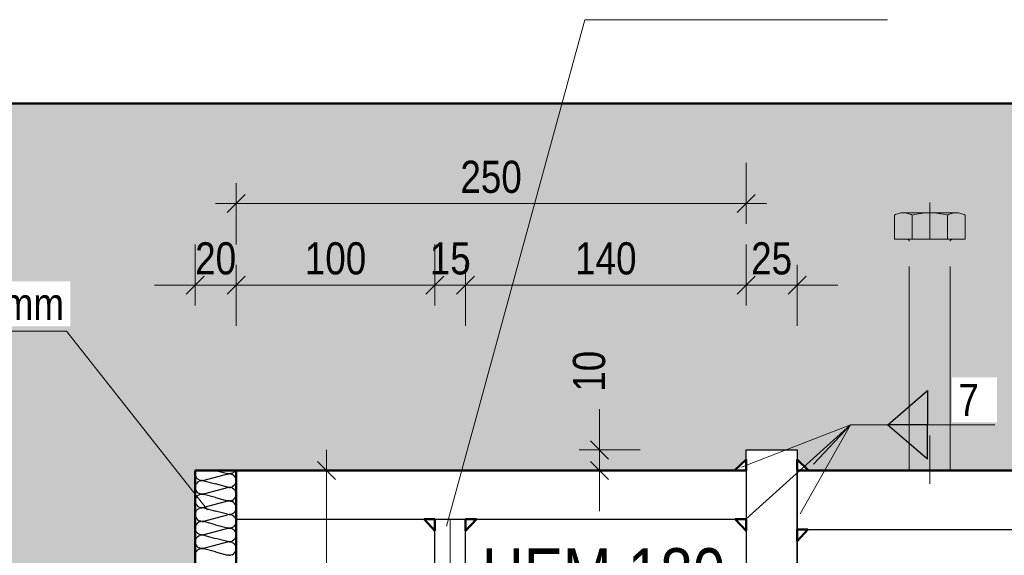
# Model space of a CAD drawing. Header units: millimetres. Extents: x 0 to 6.08, y 0 to 5.27.
# Tile 24 of 54: x 2.16 to 2.64, y 2.39 to 2.65. Entities that reach past the tile are written whole.
import ezdxf

# ---------------------------------------------------------------- set-up
doc = ezdxf.new("R2010")
doc.units = ezdxf.units.MM
doc.linetypes.add('HIDDEN', pattern=[0.375, 0.25, -0.125])
doc.styles.add('Arial Narrow', font='ARIALN.TTF')
doc.dimstyles.new('Arch_Strakon_dimstyle', dxfattribs={"dimtxt": 1.575, "dimasz": 1, "dimexe": 1.25, "dimexo": 0.0625, "dimgap": 1, "dimtad": 0, "dimdec": 5, "dimzin": 12, "dimdsep": 46, "dimtxsty": 'Arial Narrow', "dimblk": 'Arrowhead_Tick', "dimsah": 1, "dimcen": 0, "dimse1": 1, "dimse2": 1, "dimclrd": 6, "dimclrt": 2, "dimazin": 0, "dimtfac": 1, "dimtdec": 4, "dimtmove": 0, "dimatfit": 3, "dimldrblk": 'NONE', "dimfxl": 1, "dimtvp": 1, "dimtolj": 1, "dimtzin": 0, "dimlwd": 13, "dimarcsym": 2})
pattern_1 = [(45, (0, 0), (-0.003181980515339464, 0.003181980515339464), [0, -0.0075])]
pattern_2 = [(135, (0, 0), (-0.003181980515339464, -0.003181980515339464), [0, -0.0075])]

# ---------------------------------------------------------------- blocks, each defined once
blk = doc.blocks.new('Hatch_2_61')
at = {"color": 10, "linetype": 'Continuous'}
for p, q in [((2.241456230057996, 2.428794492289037), (2.241371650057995, 2.428038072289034)), ((2.241456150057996, 2.427280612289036), (2.241371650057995, 2.428038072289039)), ((2.241456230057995, 2.428794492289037), (2.241713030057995, 2.429512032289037)), ((2.241837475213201, 2.429704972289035), (2.241713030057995, 2.429512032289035)), ((2.257174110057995, 2.427924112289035), (2.245566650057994, 2.424818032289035)), ((2.251370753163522, 2.429704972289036), (2.257176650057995, 2.428151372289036)), ((2.257174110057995, 2.427924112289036), (2.257928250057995, 2.428036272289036)), ((2.257928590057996, 2.428039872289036), (2.257176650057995, 2.428151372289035)), ((2.258688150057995, 2.427974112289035), (2.257928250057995, 2.428036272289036)), ((2.257928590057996, 2.428039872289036), (2.258688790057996, 2.428102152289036)), ((2.258688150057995, 2.427974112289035), (2.259414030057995, 2.427740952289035)), ((2.259413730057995, 2.428335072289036), (2.258688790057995, 2.428102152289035)), ((2.259413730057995, 2.428335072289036), (2.260066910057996, 2.428726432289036)), ((2.260067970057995, 2.427348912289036), (2.259414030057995, 2.427740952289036)), ((2.260614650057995, 2.429256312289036), (2.260066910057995, 2.428726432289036)), ((2.260614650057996, 2.429256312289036), (2.260904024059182, 2.429704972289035)), ((2.261371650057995, 2.428038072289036), (2.261371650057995, 2.428038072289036)), ((2.261371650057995, 2.428038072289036), (2.261371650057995, 2.428038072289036)), ((2.241456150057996, 2.427280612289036), (2.241712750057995, 2.426563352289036)), ((2.241713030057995, 2.422845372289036), (2.241456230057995, 2.422127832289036)), ((2.242125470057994, 2.425923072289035), (2.241712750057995, 2.426563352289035)), ((2.241713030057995, 2.422845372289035), (2.242126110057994, 2.423485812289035)), ((2.242125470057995, 2.425923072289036), (2.242672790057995, 2.425393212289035)), ((2.242673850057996, 2.424015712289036), (2.242126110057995, 2.423485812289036)), ((2.243326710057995, 2.425001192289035), (2.242672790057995, 2.425393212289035)), ((2.242673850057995, 2.424015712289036), (2.243327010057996, 2.424407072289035)), ((2.243326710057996, 2.425001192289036), (2.244052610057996, 2.424768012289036)), ((2.244051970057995, 2.424639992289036), (2.243327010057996, 2.424407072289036)), ((2.244051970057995, 2.424639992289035), (2.244812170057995, 2.424702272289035)), ((2.244812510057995, 2.424705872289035), (2.244052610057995, 2.424768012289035)), ((2.245564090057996, 2.424590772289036), (2.244812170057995, 2.424702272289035)), ((2.244812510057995, 2.424705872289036), (2.245566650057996, 2.424818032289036)), ((2.245564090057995, 2.424590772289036), (2.251371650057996, 2.423038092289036)), ((2.257176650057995, 2.421484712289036), (2.251371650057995, 2.423038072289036)), ((2.260067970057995, 2.427348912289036), (2.260615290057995, 2.426819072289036)), ((2.261027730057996, 2.423230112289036), (2.260614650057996, 2.422589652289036)), ((2.261028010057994, 2.426178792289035), (2.260615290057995, 2.426819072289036)), ((2.261027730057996, 2.423230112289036), (2.261284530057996, 2.423947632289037)), ((2.261028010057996, 2.426178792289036), (2.261284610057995, 2.425461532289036)), ((2.261371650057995, 2.424704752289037), (2.261284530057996, 2.423947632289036)), ((2.261371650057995, 2.424704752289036), (2.261284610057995, 2.425461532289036)), ((2.241371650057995, 2.421371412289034), (2.241456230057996, 2.422127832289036)), ((2.241371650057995, 2.421371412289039), (2.241456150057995, 2.420613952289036)), ((2.241712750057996, 2.419896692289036), (2.241456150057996, 2.420613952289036)), ((2.241712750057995, 2.419896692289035), (2.242125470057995, 2.419256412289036)), ((2.242672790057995, 2.418726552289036), (2.242125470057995, 2.419256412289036)), ((2.242672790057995, 2.418726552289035), (2.243326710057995, 2.418334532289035)), ((2.244052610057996, 2.418101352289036), (2.243326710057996, 2.418334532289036)), ((2.243327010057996, 2.417740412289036), (2.244051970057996, 2.417973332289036)), ((2.244812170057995, 2.418035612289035), (2.244051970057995, 2.417973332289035)), ((2.244052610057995, 2.418101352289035), (2.244812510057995, 2.418039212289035)), ((2.244812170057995, 2.418035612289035), (2.245564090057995, 2.417924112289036)), ((2.245566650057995, 2.418151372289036), (2.244812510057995, 2.418039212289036)), ((2.251371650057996, 2.416371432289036), (2.245564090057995, 2.417924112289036)), ((2.245566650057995, 2.418151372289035), (2.257174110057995, 2.421257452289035)), ((2.257928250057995, 2.421369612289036), (2.257174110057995, 2.421257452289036)), ((2.257176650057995, 2.421484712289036), (2.257928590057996, 2.421373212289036)), ((2.257928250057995, 2.421369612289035), (2.258688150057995, 2.421307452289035)), ((2.258688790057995, 2.421435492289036), (2.257928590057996, 2.421373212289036)), ((2.259414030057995, 2.421074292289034), (2.258688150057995, 2.421307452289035)), ((2.258688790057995, 2.421435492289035), (2.259413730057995, 2.421668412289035)), ((2.260066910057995, 2.422059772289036), (2.259413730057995, 2.421668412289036)), ((2.259414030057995, 2.421074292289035), (2.260067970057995, 2.420682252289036)), ((2.260066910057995, 2.422059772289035), (2.260614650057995, 2.422589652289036)), ((2.260615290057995, 2.420152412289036), (2.260067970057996, 2.420682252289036)), ((2.260615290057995, 2.420152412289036), (2.261028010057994, 2.419512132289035)), ((2.261284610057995, 2.418794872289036), (2.261028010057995, 2.419512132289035)), ((2.261284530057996, 2.417280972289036), (2.261371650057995, 2.418038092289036)), ((2.261284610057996, 2.418794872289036), (2.261371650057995, 2.418038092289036)), ((2.261371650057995, 2.421371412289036), (2.261371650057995, 2.421371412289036)), ((2.261371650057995, 2.421371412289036), (2.261371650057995, 2.421371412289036)), ((2.241456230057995, 2.415461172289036), (2.241371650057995, 2.414704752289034)), ((2.241456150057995, 2.413947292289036), (2.241371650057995, 2.414704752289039)), ((2.241456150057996, 2.413947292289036), (2.241712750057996, 2.413230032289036)), ((2.241456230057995, 2.415461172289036), (2.241713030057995, 2.416178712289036)), ((2.242125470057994, 2.412589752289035), (2.241712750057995, 2.413230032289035)), ((2.242126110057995, 2.416819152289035), (2.241713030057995, 2.416178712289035)), ((2.242126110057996, 2.416819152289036), (2.242673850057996, 2.417349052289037)), ((2.243327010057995, 2.417740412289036), (2.242673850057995, 2.417349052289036)), ((2.257174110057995, 2.414590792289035), (2.245566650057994, 2.411484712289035)), ((2.251371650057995, 2.416371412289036), (2.257176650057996, 2.414818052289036)), ((2.257174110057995, 2.414590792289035), (2.257928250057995, 2.414702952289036)), ((2.257928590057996, 2.414706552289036), (2.257176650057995, 2.414818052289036)), ((2.258688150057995, 2.414640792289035), (2.257928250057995, 2.414702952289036)), ((2.257928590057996, 2.414706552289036), (2.258688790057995, 2.414768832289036)), ((2.258688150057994, 2.414640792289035), (2.259414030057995, 2.414407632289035)), ((2.259413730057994, 2.415001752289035), (2.258688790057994, 2.414768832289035)), ((2.259413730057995, 2.415001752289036), (2.260066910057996, 2.415393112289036)), ((2.260067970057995, 2.414015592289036), (2.259414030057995, 2.414407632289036)), ((2.260614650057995, 2.415922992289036), (2.260066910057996, 2.415393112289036)), ((2.260067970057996, 2.414015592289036), (2.260615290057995, 2.413485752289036)), ((2.260614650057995, 2.415922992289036), (2.261027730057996, 2.416563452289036)), ((2.261028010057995, 2.412845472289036), (2.260615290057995, 2.413485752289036)), ((2.261284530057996, 2.417280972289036), (2.261027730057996, 2.416563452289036)), ((2.261371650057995, 2.414704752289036), (2.261371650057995, 2.414704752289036)), ((2.261371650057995, 2.414704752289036), (2.261371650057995, 2.414704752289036)), ((2.241371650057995, 2.408038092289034), (2.241456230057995, 2.408794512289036)), ((2.241713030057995, 2.409512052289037), (2.241456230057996, 2.408794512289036)), ((2.241713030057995, 2.409512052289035), (2.242126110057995, 2.410152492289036)), ((2.242125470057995, 2.412589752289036), (2.242672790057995, 2.412059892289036)), ((2.242673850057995, 2.410682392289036), (2.242126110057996, 2.410152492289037)), ((2.243326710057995, 2.411667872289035), (2.242672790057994, 2.412059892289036)), ((2.242673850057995, 2.410682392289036), (2.243327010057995, 2.411073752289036)), ((2.243326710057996, 2.411667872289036), (2.244052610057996, 2.411434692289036)), ((2.244051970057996, 2.411306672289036), (2.243327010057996, 2.411073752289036)), ((2.244051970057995, 2.411306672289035), (2.244812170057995, 2.411368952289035)), ((2.244812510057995, 2.411372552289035), (2.244052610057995, 2.411434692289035)), ((2.245564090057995, 2.411257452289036), (2.244812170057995, 2.411368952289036)), ((2.244812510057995, 2.411372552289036), (2.245566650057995, 2.411484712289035)), ((2.245564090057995, 2.411257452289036), (2.251371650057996, 2.409704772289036)), ((2.257176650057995, 2.408151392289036), (2.251371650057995, 2.409704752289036)), ((2.258688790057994, 2.408102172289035), (2.259413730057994, 2.408335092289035)), ((2.260066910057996, 2.408726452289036), (2.259413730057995, 2.408335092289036)), ((2.260066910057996, 2.408726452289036), (2.260614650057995, 2.409256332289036)), ((2.261027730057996, 2.409896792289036), (2.260614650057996, 2.409256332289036)), ((2.261027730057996, 2.409896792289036), (2.261284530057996, 2.410614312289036)), ((2.261028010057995, 2.412845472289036), (2.261284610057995, 2.412128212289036)), ((2.261371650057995, 2.411371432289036), (2.261284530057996, 2.410614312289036)), ((2.261371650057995, 2.411371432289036), (2.261284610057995, 2.412128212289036)), ((2.241371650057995, 2.408038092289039), (2.241456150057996, 2.407280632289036)), ((2.241712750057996, 2.406563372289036), (2.241456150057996, 2.407280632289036)), ((2.241712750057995, 2.406563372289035), (2.242125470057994, 2.405923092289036)), ((2.242126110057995, 2.403485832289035), (2.241713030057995, 2.402845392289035)), ((2.242672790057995, 2.405393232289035), (2.242125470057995, 2.405923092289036)), ((2.242126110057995, 2.403485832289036), (2.242673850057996, 2.404015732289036)), ((2.242672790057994, 2.405393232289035), (2.243326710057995, 2.405001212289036)), ((2.243327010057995, 2.404407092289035), (2.242673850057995, 2.404015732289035)), ((2.244052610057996, 2.404768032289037), (2.243326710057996, 2.405001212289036)), ((2.243327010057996, 2.404407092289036), (2.244051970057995, 2.404640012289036)), ((2.244812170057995, 2.404702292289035), (2.244051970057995, 2.404640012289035)), ((2.244052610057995, 2.404768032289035), (2.244812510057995, 2.404705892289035)), ((2.244812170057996, 2.404702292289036), (2.245564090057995, 2.404590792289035)), ((2.245566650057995, 2.404818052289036), (2.244812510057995, 2.404705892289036)), ((2.251371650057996, 2.403038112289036), (2.245564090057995, 2.404590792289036)), ((2.245566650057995, 2.404818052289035), (2.257174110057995, 2.407924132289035)), ((2.257928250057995, 2.408036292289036), (2.257174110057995, 2.407924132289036)), ((2.257176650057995, 2.408151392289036), (2.257928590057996, 2.408039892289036)), ((2.257928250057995, 2.408036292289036), (2.258688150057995, 2.407974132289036)), ((2.258688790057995, 2.408102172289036), (2.257928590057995, 2.408039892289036)), ((2.259414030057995, 2.407740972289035), (2.258688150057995, 2.407974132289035)), ((2.259414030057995, 2.407740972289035), (2.260067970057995, 2.407348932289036)), ((2.260615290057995, 2.406819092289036), (2.260067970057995, 2.407348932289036)), ((2.260615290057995, 2.406819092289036), (2.261028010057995, 2.406178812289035)), ((2.261284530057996, 2.403947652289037), (2.261027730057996, 2.403230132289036)), ((2.261284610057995, 2.405461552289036), (2.261028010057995, 2.406178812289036)), ((2.261284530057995, 2.403947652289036), (2.261371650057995, 2.404704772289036)), ((2.261284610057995, 2.405461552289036), (2.261371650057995, 2.404704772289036)), ((2.261371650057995, 2.408038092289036), (2.261371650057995, 2.408038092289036)), ((2.261371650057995, 2.408038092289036), (2.261371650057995, 2.408038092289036)), ((2.241456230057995, 2.402127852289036), (2.241371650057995, 2.401371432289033)), ((2.241456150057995, 2.400613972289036), (2.241371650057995, 2.401371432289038)), ((2.241456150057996, 2.400613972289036), (2.241712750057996, 2.399896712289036)), ((2.241456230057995, 2.402127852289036), (2.241713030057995, 2.402845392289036)), ((2.242125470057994, 2.399256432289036), (2.241712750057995, 2.399896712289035)), ((2.242125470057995, 2.399256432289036), (2.242672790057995, 2.398726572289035)), ((2.243326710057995, 2.398334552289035), (2.242672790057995, 2.398726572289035)), ((2.257174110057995, 2.401257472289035), (2.245566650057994, 2.398151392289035)), ((2.251371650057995, 2.403038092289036), (2.257176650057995, 2.401484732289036)), ((2.257174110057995, 2.401257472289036), (2.257928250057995, 2.401369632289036)), ((2.257928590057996, 2.401373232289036), (2.257176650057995, 2.401484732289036)), ((2.258688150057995, 2.401307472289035), (2.257928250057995, 2.401369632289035)), ((2.257928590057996, 2.401373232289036), (2.258688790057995, 2.401435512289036)), ((2.258688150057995, 2.401307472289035), (2.259414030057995, 2.401074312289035)), ((2.259413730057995, 2.401668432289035), (2.258688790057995, 2.401435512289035)), ((2.259413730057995, 2.401668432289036), (2.260066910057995, 2.402059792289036)), ((2.260067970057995, 2.400682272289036), (2.259414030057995, 2.401074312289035)), ((2.260614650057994, 2.402589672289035), (2.260066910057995, 2.402059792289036)), ((2.260067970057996, 2.400682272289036), (2.260615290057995, 2.400152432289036)), ((2.260614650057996, 2.402589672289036), (2.261027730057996, 2.403230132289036)), ((2.261028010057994, 2.399512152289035), (2.260615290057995, 2.400152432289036)), ((2.261028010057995, 2.399512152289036), (2.261284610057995, 2.398794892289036)), ((2.261371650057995, 2.398038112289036), (2.261284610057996, 2.398794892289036)), ((2.261371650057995, 2.401371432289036), (2.261371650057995, 2.401371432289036)), ((2.261371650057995, 2.401371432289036), (2.261371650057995, 2.401371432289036)), ((2.241371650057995, 2.394704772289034), (2.241456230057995, 2.395461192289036)), ((2.241371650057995, 2.394704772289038), (2.241456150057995, 2.393947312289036)), ((2.241712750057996, 2.393230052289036), (2.241456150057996, 2.393947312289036)), ((2.241713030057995, 2.396178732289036), (2.241456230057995, 2.395461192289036)), ((2.241713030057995, 2.396178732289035), (2.242126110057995, 2.396819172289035)), ((2.242673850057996, 2.397349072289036), (2.242126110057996, 2.396819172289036)), ((2.242673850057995, 2.397349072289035), (2.243327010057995, 2.397740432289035)), ((2.243326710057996, 2.398334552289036), (2.244052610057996, 2.398101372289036)), ((2.244051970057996, 2.397973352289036), (2.243327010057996, 2.397740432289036)), ((2.244051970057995, 2.397973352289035), (2.244812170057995, 2.398035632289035)), ((2.244812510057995, 2.398039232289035), (2.244052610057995, 2.398101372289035)), ((2.245564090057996, 2.397924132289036), (2.244812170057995, 2.398035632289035)), ((2.244812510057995, 2.398039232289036), (2.245566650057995, 2.398151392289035)), ((2.245564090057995, 2.397924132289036), (2.251371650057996, 2.396371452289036)), ((2.245566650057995, 2.391484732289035), (2.257174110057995, 2.394590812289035)), ((2.257176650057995, 2.394818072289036), (2.251371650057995, 2.396371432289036)), ((2.257928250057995, 2.394702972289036), (2.257174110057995, 2.394590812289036)), ((2.257176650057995, 2.394818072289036), (2.257928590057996, 2.394706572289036)), ((2.257928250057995, 2.394702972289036), (2.258688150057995, 2.394640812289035)), ((2.258688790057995, 2.394768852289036), (2.257928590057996, 2.394706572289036)), ((2.259414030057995, 2.394407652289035), (2.258688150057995, 2.394640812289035)), ((2.258688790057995, 2.394768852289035), (2.259413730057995, 2.395001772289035)), ((2.260066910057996, 2.395393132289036), (2.259413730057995, 2.395001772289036)), ((2.259414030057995, 2.394407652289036), (2.260067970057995, 2.394015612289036)), ((2.260066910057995, 2.395393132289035), (2.260614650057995, 2.395923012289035)), ((2.260615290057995, 2.393485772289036), (2.260067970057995, 2.394015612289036)), ((2.261027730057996, 2.396563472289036), (2.260614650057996, 2.395923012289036)), ((2.261027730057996, 2.396563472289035), (2.261284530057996, 2.397280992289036)), ((2.261371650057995, 2.398038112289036), (2.261284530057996, 2.397280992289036)), ((2.261371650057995, 2.394704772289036), (2.261371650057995, 2.394704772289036)), ((2.261371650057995, 2.394704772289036), (2.261371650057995, 2.394704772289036)), ((2.241456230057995, 2.388794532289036), (2.241713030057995, 2.389512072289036)), ((2.241712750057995, 2.393230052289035), (2.242125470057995, 2.392589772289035)), ((2.242126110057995, 2.390152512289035), (2.241713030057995, 2.389512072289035)), ((2.242672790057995, 2.392059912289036), (2.242125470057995, 2.392589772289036)), ((2.242126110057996, 2.390152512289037), (2.242673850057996, 2.390682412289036)), ((2.242672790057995, 2.392059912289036), (2.243326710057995, 2.391667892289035)), ((2.243327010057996, 2.391073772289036), (2.242673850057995, 2.390682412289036)), ((2.244052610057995, 2.391434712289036), (2.243326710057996, 2.391667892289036)), ((2.243327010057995, 2.391073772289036), (2.244051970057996, 2.391306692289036)), ((2.244812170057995, 2.391368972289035), (2.244051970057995, 2.391306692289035)), ((2.244052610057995, 2.391434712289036), (2.244812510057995, 2.391372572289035)), ((2.244812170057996, 2.391368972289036), (2.245564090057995, 2.391257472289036)), ((2.245566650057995, 2.391484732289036), (2.244812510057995, 2.391372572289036)), ((2.251371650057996, 2.389704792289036), (2.245564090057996, 2.391257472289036)), ((2.251371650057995, 2.389704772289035), (2.257176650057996, 2.388151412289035)), ((2.260614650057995, 2.389256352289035), (2.260066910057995, 2.388726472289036)), ((2.260614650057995, 2.389256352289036), (2.261027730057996, 2.389896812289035)), ((2.260615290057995, 2.393485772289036), (2.261028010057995, 2.392845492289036)), ((2.261284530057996, 2.390614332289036), (2.261027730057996, 2.389896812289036)), ((2.261284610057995, 2.392128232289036), (2.261028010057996, 2.392845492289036)), ((2.261284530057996, 2.390614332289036), (2.261371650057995, 2.391371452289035)), ((2.261284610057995, 2.392128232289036), (2.261371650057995, 2.391371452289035)), ((2.241456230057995, 2.388794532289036), (2.241371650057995, 2.388038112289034)), ((2.241456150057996, 2.387280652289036), (2.241371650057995, 2.388038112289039)), ((2.257928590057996, 2.388039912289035), (2.257176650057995, 2.388151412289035)), ((2.257928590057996, 2.388039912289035), (2.258688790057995, 2.388102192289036)), ((2.259413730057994, 2.388335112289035), (2.258688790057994, 2.388102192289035)), ((2.259413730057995, 2.388335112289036), (2.260066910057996, 2.388726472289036)), ((2.261371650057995, 2.388038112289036), (2.261371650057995, 2.388038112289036)), ((2.261371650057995, 2.388038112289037), (2.261371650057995, 2.388038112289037))]:
    blk.add_line(p, q, dxfattribs=at)
blk = doc.blocks.new('Arrowhead_Tick')
at = {"color": 0, "linetype": 'Continuous', "lineweight": -2, "ltscale": 0.2}
for p, q in [((0, 2), (0, -1)), ((-1, 0), (0, 0)), ((1, 0), (0, 0))]:
    blk.add_line(p, q, dxfattribs=at)
at = {"color": 2, "linetype": 'Continuous', "lineweight": 35, "ltscale": 0.2}
blk.add_line((0.4419417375, 0.4419417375), (-0.4419417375, -0.4419417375), dxfattribs=at)
blk = doc.blocks.new('*D124')
at = {"color": 6, "linetype": 'Continuous', "lineweight": 13}
blk.add_line((2.305754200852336, 2.239704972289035), (2.305754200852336, 2.419704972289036), dxfattribs=at)
at = {"layer": 'Defpoints', "color": 0}
for p in [(2.305754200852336, 2.429704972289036), (2.511371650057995, 2.429704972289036), (2.511371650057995, 2.229704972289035)]:
    blk.add_point(p, dxfattribs=at)
at = {"color": 6, "lineweight": 13, "xscale": 0.01, "yscale": 0.01, "zscale": 0.01}
for p, rotation in [((2.305754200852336, 2.429704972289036), 90), ((2.305754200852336, 2.229704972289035), 270)]:
    blk.add_blockref('Arrowhead_Tick', p, dxfattribs=dict(at, rotation=rotation))
at = {"color": 2, "lineweight": 35, "insert": (2.292713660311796, 2.329704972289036), "char_height": 0.01575, "attachment_point": 5, "rotation": 90, "style": 'Arial Narrow'}
blk.add_mtext('\\A1;200', dxfattribs=at)
blk = doc.blocks.new('_None')
blk = doc.blocks.new('*D130')
at = {"color": 6, "linetype": 'Continuous', "lineweight": 13}
for p, q in [((2.231371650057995, 2.520566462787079), (2.221371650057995, 2.520566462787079)), ((2.241371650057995, 2.520566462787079), (2.261371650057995, 2.520566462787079)), ((2.271371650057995, 2.520566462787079), (2.281371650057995, 2.520566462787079))]:
    blk.add_line(p, q, dxfattribs=at)
at = {"layer": 'Defpoints', "color": 0}
for p in [(2.261371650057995, 2.520566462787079), (2.241371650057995, 2.429704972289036), (2.261371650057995, 2.429704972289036)]:
    blk.add_point(p, dxfattribs=at)
at = {"color": 6, "lineweight": 13, "xscale": 0.01, "yscale": 0.01, "zscale": 0.01}
blk.add_blockref('Arrowhead_Tick', (2.241371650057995, 2.520566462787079), dxfattribs=at)
at = {"color": 6, "lineweight": 13, "xscale": 0.01, "yscale": 0.01, "zscale": 0.01, "rotation": 180}
blk.add_blockref('Arrowhead_Tick', (2.261371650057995, 2.520566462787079), dxfattribs=at)
at = {"color": 2, "lineweight": 35, "insert": (2.251371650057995, 2.53360700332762), "char_height": 0.01575, "attachment_point": 5, "style": 'Arial Narrow'}
blk.add_mtext('\\A1;20', dxfattribs=at)
blk = doc.blocks.new('*D131')
at = {"color": 6, "linetype": 'Continuous', "lineweight": 13}
blk.add_line((2.271371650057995, 2.520566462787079), (2.348871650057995, 2.520566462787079), dxfattribs=at)
at = {"layer": 'Defpoints', "color": 0}
for p in [(2.358871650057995, 2.520566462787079), (2.261371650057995, 2.429704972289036), (2.358871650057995, 2.405704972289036)]:
    blk.add_point(p, dxfattribs=at)
at = {"color": 6, "lineweight": 13, "xscale": 0.01, "yscale": 0.01, "zscale": 0.01}
blk.add_blockref('Arrowhead_Tick', (2.358871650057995, 2.520566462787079), dxfattribs=at)
at = {"color": 6, "lineweight": 13, "xscale": 0.01, "yscale": 0.01, "zscale": 0.01, "rotation": 180}
blk.add_blockref('Arrowhead_Tick', (2.261371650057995, 2.520566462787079), dxfattribs=at)
at = {"color": 2, "lineweight": 35, "insert": (2.310121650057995, 2.53360700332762), "char_height": 0.01575, "attachment_point": 5, "style": 'Arial Narrow'}
blk.add_mtext('\\A1;100', dxfattribs=at)
blk = doc.blocks.new('*D132')
at = {"color": 6, "linetype": 'Continuous', "lineweight": 13}
for p, q in [((2.501371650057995, 2.520566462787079), (2.491371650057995, 2.520566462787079)), ((2.511371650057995, 2.520566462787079), (2.536371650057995, 2.520566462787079)), ((2.546371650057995, 2.520566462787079), (2.556371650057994, 2.520566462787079))]:
    blk.add_line(p, q, dxfattribs=at)
at = {"layer": 'Defpoints', "color": 0}
for p in [(2.536371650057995, 2.520566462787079), (2.536371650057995, 2.439704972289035), (2.511371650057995, 2.429704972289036)]:
    blk.add_point(p, dxfattribs=at)
at = {"color": 6, "lineweight": 13, "xscale": 0.01, "yscale": 0.01, "zscale": 0.01}
blk.add_blockref('Arrowhead_Tick', (2.511371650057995, 2.520566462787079), dxfattribs=at)
at = {"color": 6, "lineweight": 13, "xscale": 0.01, "yscale": 0.01, "zscale": 0.01, "rotation": 180}
blk.add_blockref('Arrowhead_Tick', (2.536371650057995, 2.520566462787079), dxfattribs=at)
at = {"color": 2, "lineweight": 35, "insert": (2.523871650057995, 2.53360700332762), "char_height": 0.01575, "attachment_point": 5, "style": 'Arial Narrow'}
blk.add_mtext('\\A1;25', dxfattribs=at)
blk = doc.blocks.new('*D133')
at = {"color": 6, "linetype": 'Continuous', "lineweight": 13}
for p, q in [((2.348871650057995, 2.520566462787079), (2.338871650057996, 2.520566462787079)), ((2.358871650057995, 2.520566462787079), (2.373871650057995, 2.520566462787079)), ((2.383871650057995, 2.520566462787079), (2.393871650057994, 2.520566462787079))]:
    blk.add_line(p, q, dxfattribs=at)
at = {"layer": 'Defpoints', "color": 0}
for p in [(2.373871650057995, 2.520566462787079), (2.358871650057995, 2.405704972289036), (2.373871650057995, 2.405704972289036)]:
    blk.add_point(p, dxfattribs=at)
at = {"color": 6, "lineweight": 13, "xscale": 0.01, "yscale": 0.01, "zscale": 0.01}
blk.add_blockref('Arrowhead_Tick', (2.358871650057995, 2.520566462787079), dxfattribs=at)
at = {"color": 6, "lineweight": 13, "xscale": 0.01, "yscale": 0.01, "zscale": 0.01, "rotation": 180}
blk.add_blockref('Arrowhead_Tick', (2.373871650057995, 2.520566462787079), dxfattribs=at)
at = {"color": 2, "lineweight": 35, "insert": (2.366371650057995, 2.53360700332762), "char_height": 0.01575, "attachment_point": 5, "style": 'Arial Narrow'}
blk.add_mtext('\\A1;15', dxfattribs=at)
blk = doc.blocks.new('*D134')
at = {"color": 6, "linetype": 'Continuous', "lineweight": 13}
blk.add_line((2.383871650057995, 2.520566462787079), (2.501371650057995, 2.520566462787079), dxfattribs=at)
at = {"layer": 'Defpoints', "color": 0}
for p in [(2.511371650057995, 2.520566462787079), (2.511371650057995, 2.429704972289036), (2.373871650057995, 2.405704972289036)]:
    blk.add_point(p, dxfattribs=at)
at = {"color": 6, "lineweight": 13, "xscale": 0.01, "yscale": 0.01, "zscale": 0.01}
blk.add_blockref('Arrowhead_Tick', (2.511371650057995, 2.520566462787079), dxfattribs=at)
at = {"color": 6, "lineweight": 13, "xscale": 0.01, "yscale": 0.01, "zscale": 0.01, "rotation": 180}
blk.add_blockref('Arrowhead_Tick', (2.373871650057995, 2.520566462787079), dxfattribs=at)
at = {"color": 2, "lineweight": 35, "insert": (2.442621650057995, 2.53360700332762), "char_height": 0.01575, "attachment_point": 5, "style": 'Arial Narrow'}
blk.add_mtext('\\A1;140', dxfattribs=at)
blk = doc.blocks.new('*D148')
at = {"color": 6, "linetype": 'Continuous', "lineweight": 13}
blk.add_line((2.271371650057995, 2.560566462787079), (2.501371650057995, 2.560566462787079), dxfattribs=at)
at = {"layer": 'Defpoints', "color": 0}
for p in [(2.511371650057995, 2.560566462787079), (2.261371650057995, 2.429704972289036), (2.511371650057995, 2.429704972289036)]:
    blk.add_point(p, dxfattribs=at)
at = {"color": 6, "lineweight": 13, "xscale": 0.01, "yscale": 0.01, "zscale": 0.01}
blk.add_blockref('Arrowhead_Tick', (2.511371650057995, 2.560566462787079), dxfattribs=at)
at = {"color": 6, "lineweight": 13, "xscale": 0.01, "yscale": 0.01, "zscale": 0.01, "rotation": 180}
blk.add_blockref('Arrowhead_Tick', (2.261371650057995, 2.560566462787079), dxfattribs=at)
at = {"color": 2, "lineweight": 35, "insert": (2.386371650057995, 2.57360700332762), "char_height": 0.01575, "attachment_point": 5, "style": 'Arial Narrow'}
blk.add_mtext('\\A1;250', dxfattribs=at)
blk = doc.blocks.new('*D162')
at = {"color": 6, "linetype": 'Continuous', "lineweight": 13}
for p, q in [((2.439482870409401, 2.449704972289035), (2.439482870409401, 2.459704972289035)), ((2.439482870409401, 2.429704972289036), (2.439482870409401, 2.439704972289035)), ((2.439482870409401, 2.419704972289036), (2.439482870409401, 2.409704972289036))]:
    blk.add_line(p, q, dxfattribs=at)
at = {"layer": 'Defpoints', "color": 0}
for p in [(2.439482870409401, 2.439704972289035), (2.536371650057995, 2.439704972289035), (2.536371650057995, 2.429704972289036)]:
    blk.add_point(p, dxfattribs=at)
at = {"color": 6, "lineweight": 13, "xscale": 0.01, "yscale": 0.01, "zscale": 0.01}
for p, rotation in [((2.439482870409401, 2.439704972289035), 270), ((2.439482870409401, 2.429704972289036), 90)]:
    blk.add_blockref('Arrowhead_Tick', p, dxfattribs=dict(at, rotation=rotation))
at = {"color": 2, "lineweight": 35, "insert": (2.434482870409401, 2.478328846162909), "char_height": 0.01575, "attachment_point": 5, "rotation": 90, "style": 'Arial Narrow'}
blk.add_mtext('\\A1;10', dxfattribs=at)

msp = doc.modelspace()

# ---------------------------------------------------------------- hatches: boundary and pattern name
at = {"lineweight": 18, "true_color": 0xceffce}
msp.add_hatch(color=254, dxfattribs=at).paths.add_polyline_path([(3.238665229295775, 2.609704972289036), (3.240669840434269, 2.429704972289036), (2.542018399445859, 2.429704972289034), (2.536371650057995, 2.435010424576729), (2.536371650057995, 2.439704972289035), (2.511371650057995, 2.439704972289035), (2.511371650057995, 2.435010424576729), (2.50572490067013, 2.429704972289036), (2.241371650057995, 2.429704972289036), (2.241371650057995, 2.359704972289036), (1.918546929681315, 2.359704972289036), (1.918546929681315, 2.609704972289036)])
at = {"lineweight": 18}
h = msp.add_hatch(dxfattribs=at)
h.set_pattern_fill('punkt', color=5, scale=0.01, angle=135, style=0, pattern_type=2)
h.set_pattern_definition(pattern_2)
h.paths.add_polyline_path([(2.50572490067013, 2.429704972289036), (2.511371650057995, 2.429704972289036), (2.511371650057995, 2.435010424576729)])
h = msp.add_hatch(dxfattribs=at)
h.set_pattern_fill('punkt', color=5, scale=0.01, angle=135, style=0, pattern_type=2)
h.set_pattern_definition(pattern_2)
h.paths.add_polyline_path([(2.542018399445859, 2.429704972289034), (2.536371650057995, 2.429704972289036), (2.536371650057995, 2.435010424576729)])
h = msp.add_hatch(dxfattribs=at)
h.set_pattern_fill('punkt', color=5, scale=0.01, angle=45, style=0, pattern_type=2)
h.set_pattern_definition(pattern_1)
h.paths.add_polyline_path([(2.358871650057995, 2.400058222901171), (2.358871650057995, 2.405704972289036), (2.353566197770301, 2.405704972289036)])
h = msp.add_hatch(dxfattribs=at)
h.set_pattern_fill('punkt', color=5, scale=0.01, angle=45, style=0, pattern_type=2)
h.set_pattern_definition(pattern_1)
h.paths.add_polyline_path([(2.373871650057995, 2.400058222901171), (2.373871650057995, 2.405704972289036), (2.379177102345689, 2.405704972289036)])
h = msp.add_hatch(dxfattribs=at)
h.set_pattern_fill('punkt', color=5, scale=0.01, angle=45, style=0, pattern_type=2)
h.set_pattern_definition(pattern_1)
h.paths.add_polyline_path([(2.511371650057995, 2.400058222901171), (2.511371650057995, 2.405704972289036), (2.506066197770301, 2.405704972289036)])
h = msp.add_hatch(dxfattribs=at)
h.set_pattern_fill('punkt', color=5, scale=0.01, angle=45, style=0, pattern_type=2)
h.set_pattern_definition(pattern_1)
h.paths.add_polyline_path([(2.536371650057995, 2.395058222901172), (2.536371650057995, 2.400704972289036), (2.541677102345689, 2.400704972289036)])

# ---------------------------------------------------------------- linework, layer by layer
at = {"color": 6, "linetype": 'Continuous', "lineweight": 13}
for p, q in [((2.432299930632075, 2.650792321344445), (2.364592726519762, 2.402331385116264)), ((2.580637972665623, 2.650792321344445), (2.432299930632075, 2.650792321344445)), ((1.975313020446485, 2.498034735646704), (2.178213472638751, 2.498034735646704)), ((2.178213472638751, 2.498034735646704), (2.247333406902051, 2.41033417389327)), ((2.562593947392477, 2.452126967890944), (2.509044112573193, 2.431308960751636)), ((2.562593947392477, 2.452126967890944), (2.511220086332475, 2.405741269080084)), ((2.562593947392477, 2.452126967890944), (2.537875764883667, 2.408461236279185)), ((2.562593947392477, 2.452126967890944), (2.544387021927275, 2.432720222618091)), ((2.562593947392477, 2.452126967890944), (2.633259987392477, 2.452126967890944))]:
    msp.add_line(p, q, dxfattribs=at)
at = {"color": 4, "linetype": 'Continuous', "lineweight": 50}
for p, q in [((1.918546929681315, 2.609704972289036), (3.238665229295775, 2.609704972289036)), ((2.50572490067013, 2.429704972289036), (2.511371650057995, 2.435010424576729)), ((2.511371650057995, 2.429704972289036), (2.511371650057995, 2.435010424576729)), ((2.542018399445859, 2.429704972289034), (2.536371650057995, 2.435010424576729)), ((2.536371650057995, 2.429704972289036), (2.536371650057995, 2.435010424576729)), ((2.241371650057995, 2.429704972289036), (2.241371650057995, 2.359704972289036)), ((2.511371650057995, 2.429704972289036), (2.241371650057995, 2.429704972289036)), ((2.261371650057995, 2.429704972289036), (2.261371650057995, 2.359704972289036)), ((2.50572490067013, 2.429704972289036), (2.511371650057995, 2.429704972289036)), ((3.240669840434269, 2.429704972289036), (2.536371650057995, 2.429704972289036)), ((2.542018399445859, 2.429704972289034), (2.536371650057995, 2.429704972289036)), ((2.358871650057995, 2.400058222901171), (2.353566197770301, 2.405704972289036)), ((2.358871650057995, 2.405704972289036), (2.353566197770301, 2.405704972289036)), ((2.358871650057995, 2.400058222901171), (2.358871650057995, 2.405704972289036)), ((2.373871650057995, 2.400058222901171), (2.379177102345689, 2.405704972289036)), ((2.373871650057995, 2.400058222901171), (2.373871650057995, 2.405704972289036)), ((2.373871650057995, 2.405704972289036), (2.379177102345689, 2.405704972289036)), ((2.511371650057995, 2.400058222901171), (2.506066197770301, 2.405704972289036)), ((2.511371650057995, 2.405704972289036), (2.506066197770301, 2.405704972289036)), ((2.511371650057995, 2.400058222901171), (2.511371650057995, 2.405704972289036)), ((2.536371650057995, 2.395058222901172), (2.541677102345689, 2.400704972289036)), ((2.536371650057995, 2.395058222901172), (2.536371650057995, 2.400704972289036)), ((2.536371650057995, 2.400704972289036), (2.541677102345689, 2.400704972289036))]:
    msp.add_line(p, q, dxfattribs=at)
at = {"color": 6, "linetype": 'HIDDEN', "lineweight": 13, "ltscale": 0.05}
for p, q in [((2.601371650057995, 2.561080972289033), (2.601371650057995, 2.543080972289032)), ((2.584051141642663, 2.543080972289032), (2.584051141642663, 2.554920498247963)), ((2.588381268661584, 2.556080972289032), (2.614362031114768, 2.556080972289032)), ((2.592711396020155, 2.554920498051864), (2.592711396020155, 2.543080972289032)), ((2.610031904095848, 2.543080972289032), (2.610031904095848, 2.554912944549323)), ((2.618692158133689, 2.543080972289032), (2.618692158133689, 2.554912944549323)), ((2.618692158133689, 2.543080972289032), (2.584051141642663, 2.543080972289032)), ((2.612371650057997, 2.543080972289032), (2.590371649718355, 2.543080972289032)), ((2.591371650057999, 2.429704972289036), (2.591371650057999, 2.542080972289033)), ((2.611371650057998, 2.429704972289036), (2.611371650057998, 2.542080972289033)), ((2.591371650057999, 2.429704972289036), (2.591371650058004, 2.446814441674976)), ((2.601371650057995, 2.429704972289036), (2.601371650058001, 2.446814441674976)), ((2.601371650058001, 2.446814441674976), (2.601371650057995, 2.423080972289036)), ((2.611371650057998, 2.429704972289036), (2.611371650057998, 2.446814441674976)), ((2.611371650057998, 2.429704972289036), (2.591371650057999, 2.429704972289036))]:
    msp.add_line(p, q, dxfattribs=at)
at = {"color": 3, "linetype": 'Continuous', "lineweight": 25}
for p, q in [((2.58087474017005, 2.452126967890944), (2.600341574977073, 2.468829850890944)), ((2.600341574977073, 2.468829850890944), (2.600341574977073, 2.452126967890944)), ((2.600341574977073, 2.452126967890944), (2.58087474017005, 2.452126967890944)), ((2.58087474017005, 2.452126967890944), (2.600341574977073, 2.435424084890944)), ((2.600341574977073, 2.435424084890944), (2.600341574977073, 2.452126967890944)), ((2.511371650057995, 2.429704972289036), (2.511371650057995, 2.439704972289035)), ((2.511371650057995, 2.439704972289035), (2.536371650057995, 2.439704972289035)), ((2.536371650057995, 2.439704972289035), (2.536371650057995, 2.429704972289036)), ((2.261371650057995, 2.429704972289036), (2.511371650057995, 2.429704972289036)), ((2.261371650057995, 2.429704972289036), (2.261371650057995, 2.229704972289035)), ((2.511371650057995, 2.429704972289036), (2.511371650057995, 1.819704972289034)), ((2.536371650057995, 2.429704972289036), (2.536371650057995, 2.08428013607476)), ((2.536371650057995, 2.429704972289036), (3.134297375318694, 2.429704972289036)), ((2.536371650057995, 1.819704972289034), (2.536371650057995, 2.429704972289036)), ((2.261371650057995, 2.405704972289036), (2.511371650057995, 2.405704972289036)), ((2.358871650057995, 2.253704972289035), (2.358871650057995, 2.405704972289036)), ((2.373871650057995, 2.253704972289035), (2.373871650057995, 2.405704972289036)), ((2.536371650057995, 2.400704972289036), (3.134297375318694, 2.400704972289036))]:
    msp.add_line(p, q, dxfattribs=at)
at = {"color": 9, "linetype": 'Continuous', "lineweight": 0}
msp.add_line((2.366371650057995, 2.253704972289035), (2.366371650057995, 2.405704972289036), dxfattribs=at)
at = {"color": 6, "linetype": 'HIDDEN', "lineweight": 13, "ltscale": 0.05}
for centre, radius, start, end in [((2.588381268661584, 2.547420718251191), 0.008660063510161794, 59.99926962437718, 120.0007277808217), ((2.601371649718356, 2.52262032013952), 0.0334337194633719, 74.98763187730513, 105.0090147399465), ((2.614362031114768, 2.547420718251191), 0.008653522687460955, 59.97426479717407, 120.0257352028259), ((2.590371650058, 2.542080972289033), 0.0009999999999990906, 0, 90.00001946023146), ((2.612371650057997, 2.542080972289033), 0.0009999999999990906, 90, 180)]:
    msp.add_arc(centre, radius, start, end, dxfattribs=at)

# ---------------------------------------------------------------- block references
at = {"color": 0, "lineweight": -2}
msp.add_blockref('Hatch_2_61', (0, 0), dxfattribs=at)

# ---------------------------------------------------------------- dimensions: what is measured, and where the dimension line sits
at = {"lineweight": 35}
for base, p1, p2, text, picture, middle in [((2.511371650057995, 2.560566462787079), (2.261371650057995, 2.429704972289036), (2.511371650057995, 2.429704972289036), '250', '*D148', (2.386371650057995, 2.560566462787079)), ((2.261371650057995, 2.520566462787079), (2.241371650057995, 2.429704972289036), (2.261371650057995, 2.429704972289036), '20', '*D130', (2.251371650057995, 2.520566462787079)), ((2.358871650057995, 2.520566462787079), (2.261371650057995, 2.429704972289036), (2.358871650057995, 2.405704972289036), '100', '*D131', (2.310121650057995, 2.520566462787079)), ((2.373871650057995, 2.520566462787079), (2.358871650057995, 2.405704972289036), (2.373871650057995, 2.405704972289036), '15', '*D133', (2.366371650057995, 2.520566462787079)), ((2.511371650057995, 2.520566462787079), (2.373871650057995, 2.405704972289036), (2.511371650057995, 2.429704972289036), '140', '*D134', (2.442621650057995, 2.520566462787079)), ((2.536371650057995, 2.520566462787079), (2.511371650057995, 2.429704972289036), (2.536371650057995, 2.439704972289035), '25', '*D132', (2.523871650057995, 2.520566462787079))]:
    dim = msp.add_linear_dim(base=base, p1=p1, p2=p2, text=text, dimstyle='Arch_Strakon_dimstyle', override={"dimscale": 0.01, "dimtxt": 1.575, "dimasz": 1, "dimgap": 0.5, "dimtad": 1, "dimjust": 0, "dimtih": 0, "dimtoh": 0, "dimdec": 5, "dimdsep": 46, "dimtxsty": 'Arial Narrow', "dimclrd": 6, "dimclrt": 2, "dimtix": 1, "dimtofl": 255, "dimtmove": 0, "dimatfit": 2, "dimfxl": 0, "dimfxlon": 0, "dimtvp": 31.74603174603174, "dimlwd": 13}, dxfattribs=at)
    dim.commit()
    dim.dimension.update_dxf_attribs({"geometry": picture, "text_midpoint": middle, "dimtype": 160})
for base, p1, p2, text, override, picture, middle in [((2.439482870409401, 2.439704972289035), (2.536371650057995, 2.429704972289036), (2.536371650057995, 2.439704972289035), '10', {"dimscale": 0.01, "dimtxt": 1.575, "dimasz": 1, "dimgap": 0.5, "dimtad": 1, "dimjust": 4, "dimtih": 0, "dimtoh": 0, "dimdec": 5, "dimdsep": 46, "dimtxsty": 'Arial Narrow', "dimclrd": 6, "dimclrt": 2, "dimtix": 0, "dimtofl": 255, "dimtmove": 2, "dimatfit": 2, "dimfxl": 0, "dimfxlon": 0, "dimtvp": 31.74603174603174, "dimlwd": 13}, '*D162', (2.434482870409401, 2.478328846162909)), ((2.305754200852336, 2.429704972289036), (2.511371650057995, 2.229704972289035), (2.511371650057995, 2.429704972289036), '200', {"dimscale": 0.01, "dimtxt": 1.575, "dimasz": 1, "dimgap": 0.5, "dimtad": 1, "dimjust": 0, "dimtih": 0, "dimtoh": 0, "dimdec": 5, "dimdsep": 46, "dimtxsty": 'Arial Narrow', "dimclrd": 6, "dimclrt": 2, "dimtix": 1, "dimtofl": 255, "dimtmove": 0, "dimatfit": 2, "dimfxl": 0, "dimfxlon": 0, "dimtvp": 31.74603174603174, "dimlwd": 13}, '*D124', (2.305754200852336, 2.329704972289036))]:
    dim = msp.add_linear_dim(base=base, p1=p1, p2=p2, angle=90, text=text, dimstyle='Arch_Strakon_dimstyle', override=override, dxfattribs=at)
    dim.commit()
    dim.dimension.update_dxf_attribs({"geometry": picture, "text_midpoint": middle, "dimtype": 160})

# ---------------------------------------------------------------- next in the draw order: texts
at = {"color": 2, "lineweight": 35, "attachment_point": 7, "line_spacing_factor": 0.9, "style": 'Arial Narrow', "bg_fill": 3, "box_fill_scale": 1.2, "bg_fill_color": 256, "bg_fill_true_color": 13158600, "bg_fill_transparency": 0}
for s, insert, char_height in [('Dämmstreifen d= 20 mm', (1.979029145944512, 2.503237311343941), 0.01575), ('7', (2.615377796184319, 2.456390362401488), 0.01575), ('HEM 180', (2.381791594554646, 2.366164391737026), 0.025)]:
    msp.add_mtext(s, dxfattribs=dict(at, insert=insert, char_height=char_height))

doc.saveas('drawing.dxf')
